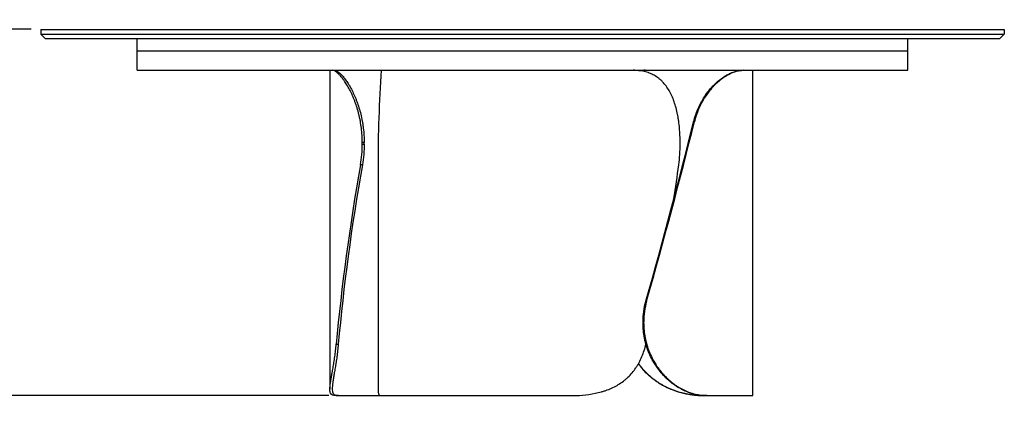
# Model space of a CAD drawing. Header units: millimetres. Extents: x 2 to 291, y 2 to 185.
# Tile 3 of 3: x 130 to 232, y 145 to 185. Entities that reach past the tile are written whole.
import ezdxf

# ---------------------------------------------------------------- set-up
doc = ezdxf.new("R2010")
doc.units = ezdxf.units.MM
doc.layers.add('FORMAT', color=7, linetype='Continuous')
doc.styles.add('SLDTEXTSTYLE1', font='TXT', dxfattribs={"width": 0.75})
doc.dimstyles.new('SLDDIMSTYLE0', dxfattribs={"dimtxt": 1.8, "dimasz": 1.8, "dimexe": 0, "dimexo": 0.0625, "dimgap": 0.45, "dimtad": 1, "dimlfac": 20, "dimrnd": 1e-09, "dimzin": 12, "dimdsep": 46, "dimtxsty": 'SLDTEXTSTYLE1', "dimblk1": 'OBLIQUE', "dimblk2": 'OBLIQUE', "dimsah": 1, "dimcen": 0.09, "dimadec": 0, "dimazin": 3, "dimtfac": 1, "dimtmove": 0, "dimatfit": 0, "dimldrblk": 'OBLIQUE', "dimfxl": 0, "dimfrac": 2, "dimtolj": 1, "dimtzin": 12, "dimarcsym": 0})

# ---------------------------------------------------------------- blocks, each defined once
blk = doc.blocks.new('_Oblique')
at = {"color": 0, "linetype": 'ByBlock', "lineweight": -2}
blk.add_line((-0.5, -0.5), (0.5, 0.5), dxfattribs=at)
blk = doc.blocks.new('_D')
at = {"layer": 'FORMAT', "color": 7}
for p, q in [((121.04, 184.3), (121.04, 185.3)), ((131.13, 184.3), (120.04, 184.3)), ((121.04, 146.3), (121.04, 184.3)), ((162.04, 146.3), (120.04, 146.3)), ((121.04, 146.3), (121.04, 145.3))]:
    blk.add_line(p, q, dxfattribs=at)
at = {"layer": 'FORMAT', "color": 7, "xscale": 1.8, "yscale": 1.8}
for p, rotation in [((121.04, 184.3), 270.0000000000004), ((121.04, 146.3), 90.0000000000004)]:
    blk.add_blockref('_Oblique', p, dxfattribs=dict(at, rotation=rotation))
at = {"layer": 'FORMAT', "color": 7, "insert": (118.72, 165.29), "char_height": 1.8, "attachment_point": 1, "rotation": 90, "style": 'SLDTEXTSTYLE1'}
blk.add_mtext('760', dxfattribs=at)

msp = doc.modelspace()

# ---------------------------------------------------------------- linework, layer by layer
at = {"color": 7, "linetype": 'Continuous', "lineweight": 25}
for p, q in [((132.13351, 184.29683), (132.13351, 183.79683)), ((132.13351, 184.29683), (232.13351, 184.29683)), ((232.13351, 184.29683), (232.13351, 183.79683)), ((132.13351, 183.79683), (232.13351, 183.79683)), ((132.13351, 183.79683), (132.63351, 183.29683)), ((231.63351, 183.29683), (132.63351, 183.29683)), ((142.13351, 182.04683), (142.13351, 183.29683)), ((222.13351, 182.04683), (222.13351, 183.29683)), ((232.13351, 183.79683), (231.63351, 183.29683)), ((222.13351, 182.04683), (142.13351, 182.04683)), ((142.13351, 180.04683), (142.13351, 182.04683)), ((222.13351, 180.04683), (222.13351, 182.04683)), ((142.13351, 180.04683), (174.62688, 180.04683)), ((162.13351, 180.04683), (162.13351, 146.96614)), ((174.62688, 180.04683), (192.64014, 180.04683)), ((192.64014, 180.04683), (222.13351, 180.04683)), ((206.03351, 146.29683), (206.03351, 180.04683)), ((199.97058, 174.70194), (199.88644, 174.70194)), ((165.69676, 172.54683), (165.49773, 172.54683)), ((165.49773, 172.3976), (165.49773, 172.54683)), ((165.49773, 172.3976), (165.69676, 172.3976)), ((165.69676, 172.3976), (165.69676, 172.54683)), ((198.48877, 172.3976), (198.48877, 172.54683)), ((165.5078, 170.24249), (165.30873, 170.24249)), ((167.13351, 170.02225), (167.13351, 146.92677)), ((194.93522, 156.10118), (195.01374, 156.10118)), ((194.71438, 153.94607), (194.63588, 153.94607)), ((194.63588, 153.79683), (194.63588, 153.94607)), ((194.63588, 153.79683), (194.71438, 153.79683)), ((194.71438, 153.79683), (194.71438, 153.94607)), ((162.79684, 151.64172), (163.01018, 151.64172)), ((163.04179, 146.29683), (162.71092, 146.29683)), ((163.04179, 146.29683), (167.44975, 146.29683)), ((167.44975, 146.29683), (186.99573, 146.29683)), ((201.08483, 146.29683), (201.02484, 146.29683)), ((201.26892, 146.29683), (201.18062, 146.29683)), ((201.26892, 146.29683), (206.03351, 146.29683))]:
    msp.add_line(p, q, dxfattribs=at)
for centre, major_axis, ratio, start_param, end_param in [((183.63351, 155.04683), (-4.89621, 54.9821), 0.286580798, 1.073419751, 1.269519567), ((189.53351, 155.04683), (15.5509, 54.14974), 0.087075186, 4.756856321, 5.108729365), ((189.53351, 155.04683), (15.79014, 54.98281), 0.087075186, 4.756561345, 5.102836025), ((178.63351, 171.29683), (10.55715, 54.94601), 0.230782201, 1.634280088, 1.980554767), ((178.63351, 171.29683), (10.39719, 54.11349), 0.230782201, 1.634575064, 1.986448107), ((183.63351, 171.29683), (7.73007, 54.96177), 0.265225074, 4.66616775, 4.730503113)]:
    msp.add_ellipse(centre, major_axis=major_axis, ratio=ratio, start_param=start_param, end_param=end_param, dxfattribs=at)
for points, knots in [([(165.49773, 172.54683), (165.49773, 172.80018), (165.48997, 173.05135), (165.45962, 173.54949), (165.43703, 173.79646), (165.37748, 174.28622), (165.34053, 174.52902), (165.28556, 174.82983), (165.27412, 174.88986), (165.25038, 175.00964), (165.23806, 175.06944), (165.20002, 175.2474), (165.17314, 175.36447), (165.08826, 175.71106), (165.026, 175.93596), (164.8914, 176.37365), (164.81905, 176.58642), (164.70381, 176.89634), (164.66428, 176.9981), (164.6034, 177.14839), (164.58282, 177.19814), (164.54125, 177.29661), (164.5203, 177.34523), (164.41485, 177.58523), (164.32813, 177.76745), (164.15167, 178.11286), (164.06191, 178.27606), (163.8809, 178.58347), (163.78963, 178.72767), (163.67556, 178.89577), (163.6528, 178.92871), (163.60756, 178.99299), (163.58506, 179.02437), (163.51795, 179.11629), (163.47372, 179.17459), (163.34284, 179.34077), (163.25797, 179.43995), (163.09424, 179.61592), (163.01537, 179.6927), (162.90249, 179.79127), (162.86569, 179.82139), (162.79476, 179.87561), (162.76054, 179.89977), (162.66168, 179.96378), (162.60084, 179.99514), (162.48968, 180.03667), (162.43936, 180.04683), (162.3945, 180.04683)], [0, 0, 0, 0, 0.0625, 0.0625, 0.125, 0.125, 0.1875, 0.1875, 0.203125, 0.203125, 0.21875, 0.21875, 0.25, 0.25, 0.3125, 0.3125, 0.375, 0.375, 0.40625, 0.40625, 0.421875, 0.421875, 0.4375, 0.4375, 0.5, 0.5, 0.5625, 0.5625, 0.625, 0.625, 0.640625, 0.640625, 0.65625, 0.65625, 0.6875, 0.6875, 0.75, 0.75, 0.8125, 0.8125, 0.84375, 0.84375, 0.875, 0.875, 0.9375, 0.9375, 1, 1, 1, 1]), ([(162.61839, 180.04683), (162.66131, 180.04683), (162.70974, 180.03675), (162.81712, 179.99565), (162.87608, 179.96463), (163.00406, 179.88044), (163.07308, 179.82727), (163.16537, 179.74585), (163.18413, 179.72882), (163.22224, 179.69322), (163.24159, 179.67465), (163.30016, 179.61696), (163.34, 179.57575), (163.46167, 179.44387), (163.54564, 179.34498), (163.71791, 179.12491), (163.80622, 179.00374), (163.94089, 178.80465), (163.98615, 178.73539), (164.05445, 178.62704), (164.07733, 178.59012), (164.12298, 178.51509), (164.14576, 178.477), (164.25935, 178.28369), (164.34922, 178.11992), (164.52543, 177.77444), (164.61178, 177.59273), (164.73748, 177.3066), (164.77874, 177.20896), (164.83952, 177.05904), (164.8596, 177.0085), (164.89934, 176.90624), (164.91902, 176.85451), (165.01581, 176.59444), (165.08854, 176.38064), (165.22358, 175.9419), (165.28589, 175.71696), (165.39897, 175.25594), (165.44974, 175.01987), (165.50517, 174.7176), (165.51585, 174.65683), (165.53627, 174.53521), (165.54603, 174.47428), (165.57396, 174.29113), (165.59078, 174.16857), (165.63577, 173.79947), (165.65849, 173.55155), (165.68899, 173.052), (165.69676, 172.80037), (165.69676, 172.54683)], [0, 0, 0, 0, 0.0625, 0.0625, 0.125, 0.125, 0.1875, 0.1875, 0.203125, 0.203125, 0.21875, 0.21875, 0.25, 0.25, 0.3125, 0.3125, 0.375, 0.375, 0.40625, 0.40625, 0.421875, 0.421875, 0.4375, 0.4375, 0.5, 0.5, 0.5625, 0.5625, 0.59375, 0.59375, 0.609375, 0.609375, 0.625, 0.625, 0.6875, 0.6875, 0.75, 0.75, 0.8125, 0.8125, 0.828125, 0.828125, 0.84375, 0.84375, 0.875, 0.875, 0.9375, 0.9375, 1, 1, 1, 1]), ([(198.48877, 172.54683), (198.48877, 172.80018), (198.48321, 173.05135), (198.46121, 173.54949), (198.44477, 173.79646), (198.4006, 174.28622), (198.37288, 174.52902), (198.33054, 174.82983), (198.32168, 174.88986), (198.30318, 175.00964), (198.29352, 175.06944), (198.26348, 175.2474), (198.24201, 175.36447), (198.17311, 175.71106), (198.12122, 175.93596), (198.00455, 176.37365), (197.93977, 176.58642), (197.83177, 176.89634), (197.79396, 176.9981), (197.73434, 177.14839), (197.71396, 177.19814), (197.6723, 177.29661), (197.65106, 177.34523), (197.54281, 177.58523), (197.44961, 177.76745), (197.24897, 178.11286), (197.14153, 178.27606), (196.911, 178.58347), (196.78792, 178.72767), (196.62313, 178.89577), (196.58969, 178.92871), (196.5221, 178.99299), (196.48791, 179.02437), (196.38412, 179.11629), (196.31333, 179.17459), (196.09603, 179.34077), (195.94462, 179.43995), (195.62805, 179.61592), (195.46289, 179.6927), (195.20419, 179.79127), (195.11595, 179.82139), (194.9375, 179.87561), (194.84712, 179.89977), (194.5725, 179.96378), (194.3848, 179.99514), (194.00006, 180.03667), (193.80301, 180.04683), (193.6012, 180.04683)], [0, 0, 0, 0, 0.0625, 0.0625, 0.125, 0.125, 0.1875, 0.1875, 0.203125, 0.203125, 0.21875, 0.21875, 0.25, 0.25, 0.3125, 0.3125, 0.375, 0.375, 0.40625, 0.40625, 0.421875, 0.421875, 0.4375, 0.4375, 0.5, 0.5, 0.5625, 0.5625, 0.625, 0.625, 0.640625, 0.640625, 0.65625, 0.65625, 0.6875, 0.6875, 0.75, 0.75, 0.8125, 0.8125, 0.84375, 0.84375, 0.875, 0.875, 0.9375, 0.9375, 1, 1, 1, 1]), ([(194.15674, 180.01865), (194.16245, 180.01934), (194.38938, 180.04679), (194.6142, 180.04681), (194.83336, 180.04683)], [0, 0, 0, 0, 0.025175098, 1, 1, 1, 1]), ([(194.87395, 180.04683), (194.67617, 180.04593), (194.44622, 180.04489), (194.21388, 180.01856), (194.18137, 180.01488)], [0, 0, 0, 0, 0.86010243, 1, 1, 1, 1]), ([(199.88644, 174.70194), (199.94314, 174.93044), (200.00805, 175.15317), (200.15303, 175.58749), (200.23311, 175.79908), (200.40748, 176.21119), (200.50178, 176.41171), (200.6281, 176.65532), (200.65379, 176.70369), (200.70599, 176.79972), (200.73251, 176.84737), (200.81282, 176.98841), (200.86752, 177.08021), (201.03481, 177.34905), (201.15057, 177.51958), (201.38907, 177.84389), (201.51181, 177.99767), (201.70012, 178.21606), (201.76359, 178.28681), (201.85972, 178.38988), (201.89196, 178.42377), (201.95644, 178.49024), (201.9887, 178.52284), (202.15, 178.68273), (202.27912, 178.80071), (202.66475, 179.12729), (202.91949, 179.30861), (203.29111, 179.5331), (203.41162, 179.59902), (203.64529, 179.7152), (203.75849, 179.76547), (204.08651, 179.89564), (204.2898, 179.95495), (204.52267, 180.00228), (204.56818, 180.0104), (204.65703, 180.0241), (204.70031, 180.02967), (204.82638, 180.04282), (204.90553, 180.04683), (204.97976, 180.04683)], [0, 0, 0, 0, 0.0625, 0.0625, 0.125, 0.125, 0.1875, 0.1875, 0.203125, 0.203125, 0.21875, 0.21875, 0.25, 0.25, 0.3125, 0.3125, 0.375, 0.375, 0.40625, 0.40625, 0.421875, 0.421875, 0.4375, 0.4375, 0.5, 0.5, 0.625, 0.625, 0.6875, 0.6875, 0.75, 0.75, 0.875, 0.875, 0.90625, 0.90625, 0.9375, 0.9375, 1, 1, 1, 1]), ([(205.11026, 180.04683), (204.95381, 180.04683), (204.77954, 180.03018), (204.39764, 179.95346), (204.18999, 179.89345), (203.855, 179.76136), (203.73942, 179.71029), (203.5902, 179.63637), (203.56012, 179.62108), (203.49949, 179.58944), (203.46891, 179.57309), (203.37676, 179.52255), (203.31485, 179.48694), (203.0032, 179.29895), (202.74714, 179.11694), (202.35944, 178.78884), (202.22961, 178.67027), (202.06737, 178.50946), (202.03489, 178.47663), (201.97027, 178.41001), (201.93812, 178.3762), (201.84215, 178.27328), (201.77881, 178.20267), (201.59099, 177.98481), (201.46868, 177.83155), (201.23117, 177.50866), (201.11597, 177.33903), (200.94958, 177.07183), (200.89518, 176.98063), (200.81534, 176.84056), (200.78902, 176.79332), (200.73699, 176.69774), (200.71125, 176.64934), (200.58485, 176.4059), (200.49059, 176.20567), (200.31641, 175.7945), (200.23648, 175.58356), (200.09184, 175.1509), (200.02712, 174.9292), (199.97058, 174.70194)], [0, 0, 0, 0, 0.125, 0.125, 0.25, 0.25, 0.3125, 0.3125, 0.328125, 0.328125, 0.34375, 0.34375, 0.375, 0.375, 0.5, 0.5, 0.5625, 0.5625, 0.578125, 0.578125, 0.59375, 0.59375, 0.625, 0.625, 0.6875, 0.6875, 0.75, 0.75, 0.78125, 0.78125, 0.796875, 0.796875, 0.8125, 0.8125, 0.875, 0.875, 0.9375, 0.9375, 1, 1, 1, 1]), ([(165.30873, 170.24249), (165.37093, 170.59394), (165.41807, 170.94931), (165.48147, 171.66768), (165.49773, 172.03068), (165.49773, 172.3976)], [0, 0, 0, 0, 0.5, 0.5, 1, 1, 1, 1]), ([(165.69676, 172.3976), (165.69676, 172.03068), (165.6805, 171.66768), (165.61711, 170.94931), (165.56997, 170.59394), (165.5078, 170.24249)], [0, 0, 0, 0, 0.5, 0.5, 1, 1, 1, 1]), ([(198.34837, 170.24249), (198.39608, 170.59394), (198.43082, 170.94931), (198.47717, 171.66768), (198.48877, 172.03068), (198.48877, 172.3976)], [0, 0, 0, 0, 0.5, 0.5, 1, 1, 1, 1]), ([(194.63588, 153.94607), (194.63588, 154.31299), (194.66133, 154.67598), (194.76127, 155.39435), (194.83577, 155.74973), (194.93522, 156.10118)], [0, 0, 0, 0, 0.5, 0.5, 1, 1, 1, 1]), ([(195.01374, 156.10118), (194.91427, 155.74973), (194.83977, 155.39435), (194.73983, 154.67598), (194.71438, 154.31299), (194.71438, 153.94607)], [0, 0, 0, 0, 0.5, 0.5, 1, 1, 1, 1]), ([(201.18062, 146.29683), (201.00397, 146.29683), (200.82439, 146.30692), (200.45981, 146.34802), (200.2748, 146.37904), (199.89975, 146.46323), (199.70972, 146.5164), (199.46932, 146.59781), (199.4211, 146.61485), (199.32438, 146.65045), (199.27589, 146.66902), (199.1309, 146.72671), (199.03459, 146.76792), (198.74691, 146.89979), (198.55675, 146.99869), (198.18058, 147.21875), (197.99458, 147.33992), (197.71949, 147.53902), (197.62845, 147.60828), (197.493, 147.71663), (197.44796, 147.75355), (197.35867, 147.82857), (197.31442, 147.86666), (197.09521, 148.05997), (196.92632, 148.22375), (196.60202, 148.56923), (196.44662, 148.75094), (196.22432, 149.03707), (196.15202, 149.13471), (196.04639, 149.28462), (196.01165, 149.33517), (195.94313, 149.43742), (195.90934, 149.48915), (195.74379, 149.74922), (195.62139, 149.96302), (195.39662, 150.40176), (195.29425, 150.6267), (195.11005, 151.08772), (195.02822, 151.3238), (194.93941, 151.62607), (194.92234, 151.68683), (194.88973, 151.80846), (194.87417, 151.86939), (194.82971, 152.05253), (194.80303, 152.1751), (194.73178, 152.54419), (194.69601, 152.79211), (194.64806, 153.29166), (194.63588, 153.54329), (194.63588, 153.79683)], [0, 0, 0, 0, 0.0625, 0.0625, 0.125, 0.125, 0.1875, 0.1875, 0.203125, 0.203125, 0.21875, 0.21875, 0.25, 0.25, 0.3125, 0.3125, 0.375, 0.375, 0.40625, 0.40625, 0.421875, 0.421875, 0.4375, 0.4375, 0.5, 0.5, 0.5625, 0.5625, 0.59375, 0.59375, 0.609375, 0.609375, 0.625, 0.625, 0.6875, 0.6875, 0.75, 0.75, 0.8125, 0.8125, 0.828125, 0.828125, 0.84375, 0.84375, 0.875, 0.875, 0.9375, 0.9375, 1, 1, 1, 1]), ([(194.71438, 153.79683), (194.71438, 153.54349), (194.72654, 153.29232), (194.77427, 152.79417), (194.80984, 152.5472), (194.90411, 152.05744), (194.96281, 151.81465), (195.05083, 151.51384), (195.06917, 151.45381), (195.10733, 151.33402), (195.12717, 151.27423), (195.18855, 151.09627), (195.23208, 150.9792), (195.37023, 150.63261), (195.47242, 150.4077), (195.69621, 149.97002), (195.81781, 149.75724), (196.01455, 149.44732), (196.08253, 149.34556), (196.1881, 149.19528), (196.22393, 149.14552), (196.29661, 149.04705), (196.33339, 148.99844), (196.51942, 148.75844), (196.67504, 148.57622), (196.99869, 148.2308), (197.16674, 148.0676), (197.51443, 147.7602), (197.69408, 147.61599), (197.92558, 147.44789), (197.97212, 147.41496), (198.06535, 147.35068), (198.11209, 147.31929), (198.25263, 147.22738), (198.34676, 147.16908), (198.63029, 147.0029), (198.82081, 146.90371), (199.2039, 146.72775), (199.39647, 146.65097), (199.68626, 146.5524), (199.78321, 146.52227), (199.9754, 146.46806), (200.07084, 146.44389), (200.35513, 146.37989), (200.54196, 146.34852), (200.90984, 146.30699), (201.09091, 146.29683), (201.26892, 146.29683)], [0, 0, 0, 0, 0.0625, 0.0625, 0.125, 0.125, 0.1875, 0.1875, 0.203125, 0.203125, 0.21875, 0.21875, 0.25, 0.25, 0.3125, 0.3125, 0.375, 0.375, 0.40625, 0.40625, 0.421875, 0.421875, 0.4375, 0.4375, 0.5, 0.5, 0.5625, 0.5625, 0.625, 0.625, 0.640625, 0.640625, 0.65625, 0.65625, 0.6875, 0.6875, 0.75, 0.75, 0.8125, 0.8125, 0.84375, 0.84375, 0.875, 0.875, 0.9375, 0.9375, 1, 1, 1, 1]), ([(162.71092, 146.29683), (162.58653, 146.29683), (162.48303, 146.31349), (162.31611, 146.39021), (162.25271, 146.45021), (162.18677, 146.5823), (162.16965, 146.63337), (162.15426, 146.7073), (162.15148, 146.72259), (162.14652, 146.75422), (162.14433, 146.77058), (162.1387, 146.82112), (162.13615, 146.85673), (162.12922, 147.04472), (162.14217, 147.22673), (162.18371, 147.55482), (162.20124, 147.67339), (162.22713, 147.8342), (162.23251, 147.86704), (162.2436, 147.93366), (162.24931, 147.96747), (162.26689, 148.07039), (162.27922, 148.141), (162.31774, 148.35885), (162.34544, 148.51211), (162.40338, 148.835), (162.43361, 149.00464), (162.47974, 149.27184), (162.49524, 149.36303), (162.51856, 149.5031), (162.52634, 149.55034), (162.54189, 149.64592), (162.54967, 149.69432), (162.5883, 149.93777), (162.61841, 150.13799), (162.67572, 150.54916), (162.70293, 150.76011), (162.75324, 151.19276), (162.77635, 151.41447), (162.79684, 151.64172)], [0, 0, 0, 0, 0.125, 0.125, 0.25, 0.25, 0.3125, 0.3125, 0.328125, 0.328125, 0.34375, 0.34375, 0.375, 0.375, 0.5, 0.5, 0.5625, 0.5625, 0.578125, 0.578125, 0.59375, 0.59375, 0.625, 0.625, 0.6875, 0.6875, 0.75, 0.75, 0.78125, 0.78125, 0.796875, 0.796875, 0.8125, 0.8125, 0.875, 0.875, 0.9375, 0.9375, 1, 1, 1, 1]), ([(163.01018, 151.64172), (162.98995, 151.41322), (162.96715, 151.19049), (162.91759, 150.75617), (162.89084, 150.54459), (162.83464, 150.13248), (162.80518, 149.93196), (162.76753, 149.68834), (162.75996, 149.63997), (162.74476, 149.54394), (162.73714, 149.4963), (162.71434, 149.35525), (162.6992, 149.26346), (162.65429, 148.99461), (162.625, 148.82409), (162.56927, 148.49978), (162.54283, 148.346), (162.50651, 148.1276), (162.49496, 148.05685), (162.47863, 147.95378), (162.47335, 147.91989), (162.46318, 147.85342), (162.4583, 147.82083), (162.43491, 147.66094), (162.4195, 147.54295), (162.38485, 147.21638), (162.37716, 147.03506), (162.39497, 146.81056), (162.40573, 146.74464), (162.43712, 146.62846), (162.45775, 146.57819), (162.53487, 146.44803), (162.60655, 146.38871), (162.72286, 146.34139), (162.74746, 146.33327), (162.79937, 146.31957), (162.82665, 146.31399), (162.91227, 146.30085), (162.97446, 146.29683), (163.04179, 146.29683)], [0, 0, 0, 0, 0.0625, 0.0625, 0.125, 0.125, 0.1875, 0.1875, 0.203125, 0.203125, 0.21875, 0.21875, 0.25, 0.25, 0.3125, 0.3125, 0.375, 0.375, 0.40625, 0.40625, 0.421875, 0.421875, 0.4375, 0.4375, 0.5, 0.5, 0.625, 0.625, 0.6875, 0.6875, 0.75, 0.75, 0.875, 0.875, 0.90625, 0.90625, 0.9375, 0.9375, 1, 1, 1, 1]), ([(186.99573, 146.29683), (187.46013, 146.29683), (187.916, 146.31349), (188.81005, 146.39021), (189.24825, 146.45021), (189.89148, 146.5823), (190.10354, 146.63337), (190.36557, 146.7073), (190.41782, 146.72259), (190.52202, 146.75422), (190.57402, 146.77058), (190.72905, 146.82112), (190.83103, 146.85673), (191.33411, 147.04472), (191.71477, 147.22673), (192.25272, 147.55482), (192.42651, 147.67339), (192.63672, 147.8342), (192.67846, 147.86704), (192.76081, 147.93366), (192.80146, 147.96747), (192.92183, 148.07039), (192.99999, 148.141), (193.22837, 148.35885), (193.3725, 148.51211), (193.64511, 148.835), (193.77361, 149.00464), (193.9549, 149.27184), (194.01341, 149.36303), (194.09834, 149.5031), (194.12617, 149.55034), (194.18088, 149.64592), (194.20779, 149.69432), (194.33921, 149.93777), (194.43494, 150.13799), (194.6089, 150.54916), (194.68713, 150.76011), (194.82681, 151.19276), (194.88828, 151.41447), (194.94144, 151.64172)], [0, 0, 0, 0, 0.125, 0.125, 0.25, 0.25, 0.3125, 0.3125, 0.328125, 0.328125, 0.34375, 0.34375, 0.375, 0.375, 0.5, 0.5, 0.5625, 0.5625, 0.578125, 0.578125, 0.59375, 0.59375, 0.625, 0.625, 0.6875, 0.6875, 0.75, 0.75, 0.78125, 0.78125, 0.796875, 0.796875, 0.8125, 0.8125, 0.875, 0.875, 0.9375, 0.9375, 1, 1, 1, 1]), ([(201.02484, 146.29683), (200.83967, 146.29969), (200.46857, 146.30541), (199.88204, 146.35642), (199.27817, 146.44493), (198.66025, 146.57891), (198.06262, 146.75443), (197.49101, 146.96939), (196.95087, 147.2171), (196.41922, 147.50941), (195.90181, 147.84808), (195.40506, 148.23563), (194.93602, 148.67076), (194.51323, 149.12648), (194.27044, 149.45567), (194.15676, 149.60979)], [0, 0, 0, 0, 0.084636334, 0.169623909, 0.254643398, 0.339459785, 0.42395197, 0.496727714, 0.569744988, 0.642723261, 0.715445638, 0.788552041, 0.861971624, 0.935375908, 1, 1, 1, 1]), ([(194.1757, 149.64033), (194.19601, 149.60947), (194.32337, 149.41591), (194.59435, 149.08834), (194.9848, 148.66222), (195.40544, 148.27313), (195.84888, 147.91901), (196.31256, 147.60318), (196.79129, 147.32421), (197.27841, 147.08263), (197.78327, 146.87198), (198.30192, 146.69497), (198.83063, 146.55143), (199.35165, 146.44297), (199.86086, 146.36634), (200.31798, 146.32239), (200.72598, 146.30031), (200.96521, 146.29799), (201.08483, 146.29683)], [0, 0, 0, 0, 0.012265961, 0.076922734, 0.141806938, 0.206701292, 0.271371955, 0.336715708, 0.402255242, 0.467821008, 0.533200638, 0.60426001, 0.675542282, 0.7469535, 0.818334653, 0.889477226, 0.944737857, 1, 1, 1, 1]), ([(167.13371, 146.92677), (167.13364, 146.92481), (167.13061, 146.83633), (167.14185, 146.70243), (167.16975, 146.53893), (167.21637, 146.42675), (167.27637, 146.35151), (167.35234, 146.30527), (167.41728, 146.29965), (167.44975, 146.29683)], [0, 0, 0, 0, 0.004183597, 0.189000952, 0.373825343, 0.528911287, 0.684003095, 0.841997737, 1, 1, 1, 1])]:
    msp.add_open_spline(points, degree=3, knots=knots, dxfattribs=at)

# ---------------------------------------------------------------- dimensions: what is measured, and where the dimension line sits
at = {"layer": 'FORMAT', "color": 7}
dim = msp.add_linear_dim(base=(121.04203, 184.29683), p1=(163.04179, 146.29683), p2=(132.13351, 184.29683), angle=90, dimstyle='SLDDIMSTYLE0', dxfattribs=at)
dim.commit()
dim.dimension.update_dxf_attribs({"geometry": '_D', "text_midpoint": (121.04203, 167.28436), "dimtype": 160})

doc.saveas('drawing.dxf')
